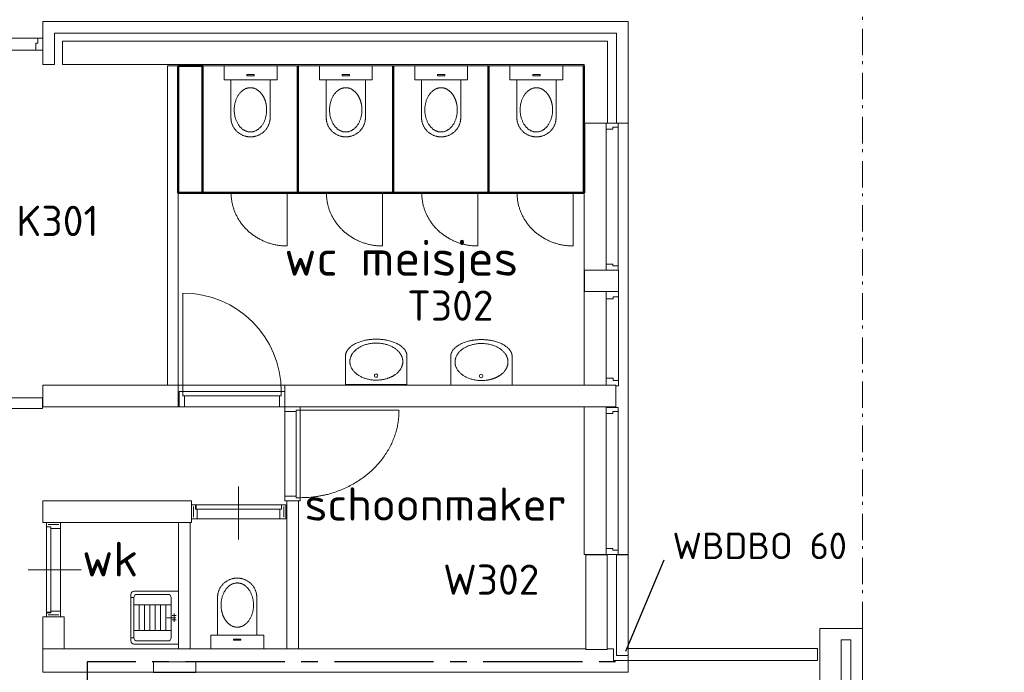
# Model space of a CAD drawing. Header units: millimetres. Extents: x -126050 to 29524, y -41406 to 36511.
# Tile 12 of 14: x -25228 to -15931, y -4145 to 2023. Entities that reach past the tile are written whole.
import ezdxf

# ---------------------------------------------------------------- set-up
doc = ezdxf.new("R2010")
doc.units = ezdxf.units.MM
doc.header["$LTSCALE"] = 100
doc.header["$PDMODE"] = 1
doc.header["$PDSIZE"] = -2
doc.linetypes.add('B0202', pattern=[28.125, 18.75, -3.125, 3.125, -3.125])
doc.linetypes.add('STYLE_06', pattern=[0.416656, 0.25, -0.083313, 0.027771, -0.055573])
doc.layers.add('AT1A_TEKST', color=2, linetype='Continuous')
doc.layers.add('br.compartimentering', color=4, linetype='B0202')
doc.layers.add('None', color=7, linetype='Continuous', lineweight=5)
doc.styles.add('03_100', font='isocpeur.ttf')
doc.styles.add('Tekton Plus Regular', font='isocpeur.ttf')

# ---------------------------------------------------------------- blocks, each defined once
blk = doc.blocks.new('Group-80')
at = {"color": 8, "linetype": 'Continuous', "lineweight": 5}
for points in [[(0, 250), (130, 250), (130, -250), (0, -250)], [(488, 0), (488, -185), (500.1, -184.6), (512.1, -183.4), (523.8, -181.5), (535.2, -178.8), (546.5, -175.2), (557.6, -170.9), (568.4, -165.9), (579, -160), (589.2, -153.5), (598.9, -146.4), (608, -138.8), (616.6, -130.6), (624.7, -121.9), (632.2, -112.7), (639.1, -102.9), (645.5, -92.5), (651.2, -81.8), (656.2, -70.8), (660.4, -59.6), (663.9, -48.1), (666.6, -36.4), (668.5, -24.5), (669.6, -12.4), (670, 0)]]:
    blk.add_wipeout(points, dxfattribs=at).dxf.layer = 'None'
at = {"layer": 'None', "color": 8, "linetype": 'Continuous', "lineweight": 5}
blk.add_lwpolyline([(0, 250), (130, 250), (130, -250), (0, -250)], close=True, dxfattribs=at)
blk.add_open_spline([(488, -185), (537, -185), (621, -135), (670, -50), (670, 0)], degree=2, dxfattribs=at)
at = {"color": 8, "linetype": 'Continuous', "lineweight": 5}
blk.add_wipeout([(488, 0), (670, 0), (669.6, 12.4), (668.5, 24.5), (666.6, 36.4), (663.9, 48.1), (660.4, 59.6), (656.2, 70.8), (651.2, 81.8), (645.5, 92.5), (639.1, 102.9), (632.2, 112.7), (624.7, 121.9), (616.6, 130.6), (608, 138.8), (598.9, 146.4), (589.2, 153.5), (579, 160), (568.4, 165.9), (557.6, 170.9), (546.5, 175.2), (535.2, 178.8), (523.8, 181.5), (512.1, 183.4), (500.1, 184.6), (488, 185)], dxfattribs=at).dxf.layer = 'None'
at = {"layer": 'None', "color": 8, "linetype": 'Continuous', "lineweight": 5}
blk.add_open_spline([(670, 0), (670, 50), (621, 135), (537, 185), (488, 185)], degree=2, dxfattribs=at)
at = {"color": 8, "linetype": 'Continuous', "lineweight": 5}
blk.add_wipeout([(488, -185), (130, -185), (130, 185), (488, 185)], dxfattribs=at).dxf.layer = 'None'
at = {"layer": 'None', "color": 8, "linetype": 'Continuous', "lineweight": 5}
blk.add_lwpolyline([(488, -185), (130, -185), (130, 185), (488, 185)], dxfattribs=at)
at = {"color": 8, "linetype": 'Continuous', "lineweight": 5}
for points in [[(415, -154), (267.2, -109.2), (206, -1), (267.2, 107.2), (415, 152), (562.8, 107.2), (624, -1), (562.8, -109.2)], [(94, -34), (82, -34), (82, 34), (94, 34)]]:
    blk.add_wipeout(points, dxfattribs=at).dxf.layer = 'None'
at = {"layer": 'None', "color": 8, "linetype": 'Continuous', "lineweight": 5}
blk.add_lwpolyline([(94, -34), (82, -34), (82, 34), (94, 34)], close=True, dxfattribs=at)
blk.add_open_spline([(310.5, 131.5), (359, 152), (471, 152), (568, 111), (624, 40), (624, -42), (568, -113), (471, -154), (359, -154), (262, -113), (206, -42), (206, 40), (262, 111), (310.5, 131.5)], degree=2, dxfattribs=at)
blk = doc.blocks.new('Toilet')
at = {"layer": 'None', "color": 7}
blk.add_blockref('Group-80', (0, 0), dxfattribs=at)
blk = doc.blocks.new('53.1 kraan')
at = {"layer": 'None', "color": 140, "linetype": 'Continuous', "lineweight": 15}
for p, q in [((-40, 0), (0, 0)), ((-20, -20), (-20, 20)), ((0, 15), (0, -70)), ((0, 0), (40, 0)), ((20, -20), (20, 20))]:
    blk.add_line(p, q, dxfattribs=at)
at = {"layer": 'None', "color": 140, "linetype": 'Continuous', "lineweight": 25}
blk.add_point((0, 0), dxfattribs=at)
blk = doc.blocks.new('53.34-01 stortgoot')
at = {"layer": 'None', "color": 8, "linetype": 'Continuous', "lineweight": 5}
for p, q in [((0, -420), (0, 0)), ((0, 0), (500, 0)), ((500, 0), (500, -420)), ((130, -70), (130, -420)), ((370, -70), (370, -420)), ((130, -120), (370, -120)), ((130, -170), (370, -170)), ((130, -220), (370, -220)), ((130, -270), (370, -270)), ((130, -320), (370, -320)), ((130, -370), (370, -370)), ((30, -450), (470, -450)), ((58, -420), (58, -450)), ((442, -420), (442, -450))]:
    blk.add_line(p, q, dxfattribs=at)
at = {"layer": 'None', "color": 8, "linetype": 'Continuous', "lineweight": 5, "flags": 128}
blk.add_lwpolyline([(30, -100, -0.414214), (60, -70), (440, -70, -0.414214), (470, -100), (470, -390, -0.414214), (440, -420), (60, -420, -0.414214), (30, -390)], format="xyb", close=True, dxfattribs=at)
at = {"layer": 'None', "color": 8, "linetype": 'Continuous', "lineweight": 5}
for centre, start, end in [((30, -420), 180, 270), ((470, -420), 270, 0)]:
    blk.add_arc(centre, 30, start, end, dxfattribs=at)
at = {"layer": 'None', "color": 8}
blk.add_blockref('53.1 kraan', (250, -40), dxfattribs=at)
blk = doc.blocks.new('Group-81')
at = {"color": 8, "linetype": 'Continuous', "lineweight": 5}
blk.add_wipeout([(44601.5, 407.3), (44601.5, -482.7), (44471.5, -482.7), (44471.5, 407.3)], dxfattribs=at).dxf.layer = 'None'
at = {"layer": 'None', "color": 8, "linetype": 'Continuous', "lineweight": 5}
blk.add_lwpolyline([(44601.5, 407.3), (44601.5, -482.7), (44471.5, -482.7), (44471.5, 407.3)], close=True, dxfattribs=at)
at = {"color": 8, "linetype": 'Continuous', "lineweight": 5}
blk.add_wipeout([(44510.5, 368.3), (44510.5, -438.7), (44471.5, -438.7), (44471.5, 368.3)], dxfattribs=at).dxf.layer = 'None'
at = {"layer": 'None', "color": 8, "linetype": 'Continuous', "lineweight": 5}
blk.add_lwpolyline([(44510.5, 368.3), (44510.5, -438.7), (44471.5, -438.7), (44471.5, 368.3)], close=True, dxfattribs=at)
at = {"color": 8, "linetype": 'Continuous', "lineweight": 5}
blk.add_wipeout([(44601.5, 351.3), (44601.5, -427.7), (44510.5, -427.7), (44510.5, 351.3)], dxfattribs=at).dxf.layer = 'None'
at = {"layer": 'None', "color": 8, "linetype": 'Continuous', "lineweight": 5}
for p, q in [((44586.5, 388.3), (44486.5, 388.3)), ((44298.5, -37.7), (44798.5, -37.7)), ((44586.5, -464.7), (44486.5, -464.7))]:
    blk.add_line(p, q, dxfattribs=at)
for points in [[(44486.5, 407.3), (44471.5, 407.3), (44471.5, 368.3), (44510.5, 368.3), (44510.5, 351.3), (44601.5, 351.3), (44601.5, 407.3), (44586.5, 407.3)], [(44486.5, -482.7), (44471.5, -482.7), (44471.5, -444.7), (44510.5, -444.7), (44510.5, -427.7), (44601.5, -427.7), (44601.5, -482.7), (44586.5, -482.7)]]:
    blk.add_lwpolyline(points, dxfattribs=at)
blk.add_lwpolyline([(44601.5, 351.3), (44601.5, -427.7), (44510.5, -427.7), (44510.5, 351.3)], close=True, dxfattribs=at)
blk = doc.blocks.new('Group-82')
at = {"color": 8, "linetype": 'Continuous', "lineweight": 5}
blk.add_wipeout([(46729.5, 444.3), (45839.5, 444.3), (45839.5, 574.3), (46729.5, 574.3)], dxfattribs=at).dxf.layer = 'None'
at = {"layer": 'None', "color": 8, "linetype": 'Continuous', "lineweight": 5}
blk.add_lwpolyline([(46729.5, 444.3), (45839.5, 444.3), (45839.5, 574.3), (46729.5, 574.3)], close=True, dxfattribs=at)
at = {"color": 8, "linetype": 'Continuous', "lineweight": 5}
blk.add_wipeout([(46690.5, 535.3), (45883.5, 535.3), (45883.5, 574.3), (46690.5, 574.3)], dxfattribs=at).dxf.layer = 'None'
at = {"layer": 'None', "color": 8, "linetype": 'Continuous', "lineweight": 5}
blk.add_lwpolyline([(46690.5, 535.3), (45883.5, 535.3), (45883.5, 574.3), (46690.5, 574.3)], close=True, dxfattribs=at)
at = {"color": 8, "linetype": 'Continuous', "lineweight": 5}
blk.add_wipeout([(46673.5, 444.3), (45894.5, 444.3), (45894.5, 535.3), (46673.5, 535.3)], dxfattribs=at).dxf.layer = 'None'
at = {"layer": 'None', "color": 8, "linetype": 'Continuous', "lineweight": 5}
for p, q in [((46284.5, 748.3), (46284.5, 248.3)), ((45858.5, 459.3), (45858.5, 559.3)), ((46710.5, 459.3), (46710.5, 559.3))]:
    blk.add_line(p, q, dxfattribs=at)
for points in [[(45839.5, 559.3), (45839.5, 574.3), (45878.5, 574.3), (45878.5, 535.3), (45894.5, 535.3), (45894.5, 444.3), (45839.5, 444.3), (45839.5, 459.3)], [(46729.5, 559.3), (46729.5, 574.3), (46690.5, 574.3), (46690.5, 535.3), (46673.5, 535.3), (46673.5, 444.3), (46729.5, 444.3), (46729.5, 459.3)]]:
    blk.add_lwpolyline(points, dxfattribs=at)
blk.add_lwpolyline([(46673.5, 444.3), (45894.5, 444.3), (45894.5, 535.3), (46673.5, 535.3)], close=True, dxfattribs=at)
blk = doc.blocks.new('Group-87')
at = {"color": 8, "linetype": 'Continuous', "lineweight": 5}
blk.add_wipeout([(49870.5, 2591.3), (49845.5, 2591.3), (49756.5, 2591.3), (49756.5, 1701.3), (49870.5, 1701.3)], dxfattribs=at).dxf.layer = 'None'
at = {"layer": 'None', "color": 8, "linetype": 'Continuous', "lineweight": 5}
blk.add_lwpolyline([(49870.5, 2591.3), (49845.5, 2591.3), (49756.5, 2591.3), (49756.5, 1701.3), (49870.5, 1701.3)], close=True, dxfattribs=at)
at = {"color": 8, "linetype": 'Continuous', "lineweight": 5}
for points in [[(49870.5, 2591.3), (49756.5, 2591.3), (49756.5, 2521.3), (49820.5, 2521.3), (49820.5, 2541.3), (49870.5, 2541.3)], [(49870.5, 1701.3), (49756.5, 1701.3), (49756.5, 1771.3), (49820.5, 1771.3), (49820.5, 1750.3), (49870.5, 1750.3)]]:
    blk.add_wipeout(points, dxfattribs=at).dxf.layer = 'None'
at = {"layer": 'None', "color": 8, "linetype": 'Continuous', "lineweight": 5}
for points in [[(49870.5, 2591.3), (49756.5, 2591.3), (49756.5, 2521.3), (49820.5, 2521.3), (49820.5, 2541.3), (49870.5, 2541.3)], [(49870.5, 1701.3), (49756.5, 1701.3), (49756.5, 1771.3), (49820.5, 1771.3), (49820.5, 1750.3), (49870.5, 1750.3)]]:
    blk.add_lwpolyline(points, close=True, dxfattribs=at)
blk = doc.blocks.new('Group-88')
at = {"color": 8, "linetype": 'Continuous', "lineweight": 5}
blk.add_wipeout([(49868.5, 2794.3), (49868.5, 4183.3), (49756.5, 4183.3), (49756.5, 2794.3)], dxfattribs=at).dxf.layer = 'None'
at = {"layer": 'None', "color": 8, "linetype": 'Continuous', "lineweight": 5}
blk.add_lwpolyline([(49868.5, 2794.3), (49868.5, 4183.3), (49756.5, 4183.3), (49756.5, 2794.3)], close=True, dxfattribs=at)
at = {"color": 8, "linetype": 'Continuous', "lineweight": 5}
for points in [[(49868.5, 4183.3), (49756.5, 4183.3), (49756.5, 4126.3), (49819.5, 4126.3), (49819.5, 4143.3), (49868.5, 4143.3)], [(49868.5, 2794.3), (49756.5, 2794.3), (49756.5, 2850.3), (49819.5, 2850.3), (49819.5, 2834.3), (49868.5, 2834.3)]]:
    blk.add_wipeout(points, dxfattribs=at).dxf.layer = 'None'
at = {"layer": 'None', "color": 8, "linetype": 'Continuous', "lineweight": 5}
for points in [[(49868.5, 4183.3), (49756.5, 4183.3), (49756.5, 4126.3), (49819.5, 4126.3), (49819.5, 4143.3), (49868.5, 4143.3)], [(49868.5, 2794.3), (49756.5, 2794.3), (49756.5, 2850.3), (49819.5, 2850.3), (49819.5, 2834.3), (49868.5, 2834.3)]]:
    blk.add_lwpolyline(points, close=True, dxfattribs=at)
blk = doc.blocks.new('Group-89')
at = {"color": 8, "linetype": 'Continuous', "lineweight": 5}
blk.add_wipeout([(49868.5, 107.3), (49868.5, 1496.3), (49756.5, 1496.3), (49756.5, 107.3)], dxfattribs=at).dxf.layer = 'None'
at = {"layer": 'None', "color": 8, "linetype": 'Continuous', "lineweight": 5}
blk.add_lwpolyline([(49868.5, 107.3), (49868.5, 1496.3), (49756.5, 1496.3), (49756.5, 107.3)], close=True, dxfattribs=at)
at = {"color": 8, "linetype": 'Continuous', "lineweight": 5}
for points in [[(49868.5, 1496.3), (49756.5, 1496.3), (49756.5, 1439.3), (49819.5, 1439.3), (49819.5, 1456.3), (49868.5, 1456.3)], [(49868.5, 107.3), (49756.5, 107.3), (49756.5, 164.3), (49819.5, 164.3), (49819.5, 147.3), (49868.5, 147.3)]]:
    blk.add_wipeout(points, dxfattribs=at).dxf.layer = 'None'
at = {"layer": 'None', "color": 8, "linetype": 'Continuous', "lineweight": 5}
for points in [[(49868.5, 1496.3), (49756.5, 1496.3), (49756.5, 1439.3), (49819.5, 1439.3), (49819.5, 1456.3), (49868.5, 1456.3)], [(49868.5, 107.3), (49756.5, 107.3), (49756.5, 164.3), (49819.5, 164.3), (49819.5, 147.3), (49868.5, 147.3)]]:
    blk.add_lwpolyline(points, close=True, dxfattribs=at)
blk = doc.blocks.new('Group-90')
at = {"color": 8, "linetype": 'Continuous', "lineweight": 5}
blk.add_wipeout([(49548.5, 4183.3), (49964.5, 4183.3), (49964.5, 107.3), (49548.5, 107.3)], dxfattribs=at).dxf.layer = 'None'
at = {"layer": 'None', "color": 8, "linetype": 'Continuous', "lineweight": 5}
blk.add_lwpolyline([(49548.5, 4183.3), (49964.5, 4183.3), (49964.5, 107.3), (49548.5, 107.3)], close=True, dxfattribs=at)
at = {"layer": 'None', "color": 7}
for name in ['Group-88', 'Group-87']:
    blk.add_blockref(name, (0, 0), dxfattribs=at)
at = {"color": 140, "linetype": 'Continuous', "lineweight": 15}
for points in [[(49562.5, -792.7), (49763.5, -792.7), (49763.5, 104.3), (49562.5, 104.3)], [(49854.5, 104.3), (49964.5, 104.3), (49964.5, -849.7), (49854.5, -849.7)]]:
    blk.add_wipeout(points, dxfattribs=at).dxf.layer = 'None'
at = {"layer": 'None', "color": 140, "linetype": 'Continuous', "lineweight": 15}
for points in [[(49562.5, -792.7), (49763.5, -792.7), (49763.5, 104.3), (49562.5, 104.3)], [(49854.5, 104.3), (49964.5, 104.3), (49964.5, -849.7), (49854.5, -849.7)]]:
    blk.add_lwpolyline(points, close=True, dxfattribs=at)
at = {"color": 140, "linetype": 'Continuous', "lineweight": 15}
blk.add_wipeout([(49552.5, 2794.3), (49870.5, 2794.3), (49870.5, 2591.3), (49552.5, 2591.3)], dxfattribs=at).dxf.layer = 'None'
at = {"layer": 'None', "color": 140, "linetype": 'Continuous', "lineweight": 15}
blk.add_lwpolyline([(49552.5, 2794.3), (49870.5, 2794.3), (49870.5, 2591.3), (49552.5, 2591.3)], close=True, dxfattribs=at)
at = {"layer": 'None', "color": 7}
blk.add_blockref('Group-89', (0, 0), dxfattribs=at)
blk = doc.blocks.new('Group-95')
at = {"layer": 'None', "color": 6, "linetype": 'Continuous', "lineweight": 50}
for p in [(45944.5, 4723.3), (46844.5, 3523.3)]:
    blk.add_line(p, (45944.5, 3523.3), dxfattribs=at)
at = {"layer": 'None', "color": 8, "linetype": 'Continuous', "lineweight": 5}
blk.add_line((46744.5, 3022.3), (46744.5, 3512.3), dxfattribs=at)
blk.add_open_spline([(46744.5, 3022.3), (46602.5, 3022.3), (46356.5, 3156.3), (46214.5, 3388.3), (46214.5, 3523.3)], degree=2, dxfattribs=at)
at = {"layer": 'None', "color": 8, "rotation": -90}
blk.add_blockref('Toilet', (46397.5, 4723.3), dxfattribs=at)
at = {"layer": 'None', "color": 8, "linetype": 'Continuous', "lineweight": 5}
blk.add_lwpolyline([(45944.5, 4723.3), (46844.5, 4723.3), (46844.5, 3523.3), (45944.5, 3523.3)], close=True, dxfattribs=at)
blk = doc.blocks.new('Group-96')
at = {"layer": 'None', "color": 6, "linetype": 'Continuous', "lineweight": 50}
for p in [(46844.5, 4723.3), (47744.5, 3523.3)]:
    blk.add_line(p, (46844.5, 3523.3), dxfattribs=at)
at = {"layer": 'None', "color": 8, "linetype": 'Continuous', "lineweight": 5}
blk.add_line((47644.5, 3022.3), (47644.5, 3512.3), dxfattribs=at)
blk.add_open_spline([(47644.5, 3022.3), (47502.5, 3022.3), (47256.5, 3156.3), (47114.5, 3388.3), (47114.5, 3523.3)], degree=2, dxfattribs=at)
at = {"layer": 'None', "color": 8, "rotation": -90}
blk.add_blockref('Toilet', (47297.5, 4723.3), dxfattribs=at)
at = {"layer": 'None', "color": 8, "linetype": 'Continuous', "lineweight": 5}
blk.add_lwpolyline([(46844.5, 4723.3), (47744.5, 4723.3), (47744.5, 3523.3), (46844.5, 3523.3)], close=True, dxfattribs=at)
blk = doc.blocks.new('Group-97')
at = {"layer": 'None', "color": 6, "linetype": 'Continuous', "lineweight": 50}
for p in [(47744.5, 4723.3), (48644.5, 3523.3)]:
    blk.add_line(p, (47744.5, 3523.3), dxfattribs=at)
at = {"layer": 'None', "color": 8, "linetype": 'Continuous', "lineweight": 5}
blk.add_line((48544.5, 3022.3), (48544.5, 3512.3), dxfattribs=at)
blk.add_open_spline([(48544.5, 3022.3), (48402.5, 3022.3), (48156.5, 3156.3), (48014.5, 3388.3), (48014.5, 3523.3)], degree=2, dxfattribs=at)
at = {"layer": 'None', "color": 8, "rotation": -90}
blk.add_blockref('Toilet', (48197.5, 4723.3), dxfattribs=at)
at = {"layer": 'None', "color": 8, "linetype": 'Continuous', "lineweight": 5}
blk.add_lwpolyline([(47744.5, 4723.3), (48644.5, 4723.3), (48644.5, 3523.3), (47744.5, 3523.3)], close=True, dxfattribs=at)
blk = doc.blocks.new('Group-98')
at = {"layer": 'None', "color": 6, "linetype": 'Continuous', "lineweight": 50}
for p in [(48644.5, 4723.3), (49544.5, 3523.3)]:
    blk.add_line(p, (48644.5, 3523.3), dxfattribs=at)
at = {"layer": 'None', "color": 8, "linetype": 'Continuous', "lineweight": 5}
blk.add_line((49444.5, 3022.3), (49444.5, 3512.3), dxfattribs=at)
blk.add_open_spline([(49444.5, 3022.3), (49302.5, 3022.3), (49056.5, 3156.3), (48914.5, 3388.3), (48914.5, 3523.3)], degree=2, dxfattribs=at)
at = {"layer": 'None', "color": 8, "rotation": -90}
blk.add_blockref('Toilet', (49097.5, 4723.3), dxfattribs=at)
at = {"layer": 'None', "color": 8, "linetype": 'Continuous', "lineweight": 5}
blk.add_lwpolyline([(48644.5, 4723.3), (49544.5, 4723.3), (49544.5, 3523.3), (48644.5, 3523.3)], close=True, dxfattribs=at)
blk = doc.blocks.new('Group-99')
at = {"layer": 'None', "color": 7}
blk.add_blockref('Group-95', (0, 0), dxfattribs=at)
blk.add_blockref('Group-96', (0, 0), dxfattribs=at)
blk.add_blockref('Group-97', (0, 0), dxfattribs=at)
blk.add_blockref('Group-98', (0, 0), dxfattribs=at)
at = {"layer": 'None', "color": 6, "linetype": 'Continuous', "lineweight": 50}
blk.add_line((49544.5, 4723.3), (49544.5, 3523.3), dxfattribs=at)
blk = doc.blocks.new('Group-100')
at = {"color": 8, "linetype": 'Continuous', "lineweight": 5}
blk.add_wipeout([(290, -270), (290, 0), (-290, 0), (-290, -270)], dxfattribs=at).dxf.layer = 'None'
at = {"layer": 'None', "color": 8, "linetype": 'Continuous', "lineweight": 5}
blk.add_lwpolyline([(290, -270), (290, 0), (-290, 0), (-290, -270)], dxfattribs=at)
at = {"layer": 'None', "color": 8, "linetype": 'Continuous', "lineweight": 5, "flags": 128}
blk.add_lwpolyline([(-14, -86, -0.414214), (2, -70, -0.414214), (18, -86, -0.414214), (2, -102, -0.414214)], format="xyb", close=True, dxfattribs=at)
at = {"color": 8, "linetype": 'Continuous', "lineweight": 5}
blk.add_wipeout([(0, -270), (0, -430), (19.3, -429.7), (38.3, -428.7), (57, -427), (75.2, -424.6), (93.2, -421.6), (110.8, -417.9), (128.1, -413.5), (145, -408.5), (161.3, -402.9), (176.8, -396.8), (191.3, -390.2), (205, -383.1), (217.8, -375.6), (229.8, -367.5), (240.8, -359), (251, -350), (260.1, -340.7), (268.1, -331.1), (274.8, -321.4), (280.2, -311.5), (284.5, -301.4), (287.6, -291.1), (289.4, -280.7), (290, -270)], dxfattribs=at).dxf.layer = 'None'
at = {"layer": 'None', "color": 8, "linetype": 'Continuous', "lineweight": 5}
blk.add_open_spline([(0, -430), (78, -430), (212, -387), (290, -313), (290, -270)], degree=2, dxfattribs=at)
at = {"color": 8, "linetype": 'Continuous', "lineweight": 5}
blk.add_wipeout([(0, -270), (-290, -270), (-289.4, -280.7), (-287.6, -291.1), (-284.5, -301.4), (-280.2, -311.5), (-274.8, -321.4), (-268.1, -331.1), (-260.1, -340.7), (-251, -350), (-240.8, -359), (-229.8, -367.5), (-217.8, -375.6), (-205, -383.1), (-191.3, -390.2), (-176.8, -396.8), (-161.3, -402.9), (-145, -408.5), (-128.1, -413.5), (-110.8, -417.9), (-93.2, -421.6), (-75.3, -424.6), (-57, -427), (-38.3, -428.7), (-19.3, -429.7), (0, -430)], dxfattribs=at).dxf.layer = 'None'
at = {"layer": 'None', "color": 8, "linetype": 'Continuous', "lineweight": 5}
for points in [[(-126, -66.4), (-68, -43), (66, -43), (182, -89.9), (249, -171.1), (249, -264.9), (182, -346.1), (66, -393), (-68, -393), (-184, -346.1), (-251, -264.9), (-251, -171.1), (-184, -89.9), (-126, -66.4)], [(-290, -270), (-290, -313), (-212, -387), (-78, -430), (0, -430)]]:
    blk.add_open_spline(points, degree=2, dxfattribs=at)
blk = doc.blocks.new('Group-101')
at = {"layer": 'None', "color": 7}
blk.add_blockref('Group-100', (0, 0), dxfattribs=at)
blk = doc.blocks.new('Wastafel')
at = {"layer": 'None', "color": 7}
blk.add_blockref('Group-101', (0, 0), dxfattribs=at)
blk = doc.blocks.new('Group-102')
at = {"color": 140, "linetype": 'Continuous', "lineweight": 15}
blk.add_wipeout([(45722.5, 1502.3), (46722.5, 1502.3), (46722.5, 1647.3), (45722.5, 1647.3)], dxfattribs=at).dxf.layer = 'None'
at = {"layer": 'None', "color": 140, "linetype": 'Continuous', "lineweight": 15}
blk.add_lwpolyline([(45722.5, 1502.3), (46722.5, 1502.3), (46722.5, 1647.3), (45722.5, 1647.3)], close=True, dxfattribs=at)
at = {"color": 140, "linetype": 'Continuous', "lineweight": 15}
for points in [[(45722.5, 1502.3), (45772.5, 1502.3), (45772.5, 1647.3), (45722.5, 1647.3)], [(46672.5, 1502.3), (46722.5, 1502.3), (46722.5, 1647.3), (46672.5, 1647.3)]]:
    blk.add_wipeout(points, dxfattribs=at).dxf.layer = 'None'
at = {"layer": 'None', "color": 140, "linetype": 'Continuous', "lineweight": 15}
for points in [[(45722.5, 1502.3), (45772.5, 1502.3), (45772.5, 1647.3), (45722.5, 1647.3)], [(46672.5, 1502.3), (46722.5, 1502.3), (46722.5, 1647.3), (46672.5, 1647.3)]]:
    blk.add_lwpolyline(points, close=True, dxfattribs=at)
at = {"color": 140, "linetype": 'Continuous', "lineweight": 15}
blk.add_wipeout([(45757.5, 1607.3), (46687.5, 1607.3), (46687.5, 1647.3), (45757.5, 1647.3)], dxfattribs=at).dxf.layer = 'None'
at = {"layer": 'None', "color": 8, "linetype": 'Continuous', "lineweight": 5}
blk.add_line((45757.5, 1647.3), (45757.5, 2576.3), dxfattribs=at)
at = {"layer": 'None', "color": 140, "linetype": 'Continuous', "lineweight": 15}
blk.add_lwpolyline([(45757.5, 1607.3), (46687.5, 1607.3), (46687.5, 1647.3), (45757.5, 1647.3)], close=True, dxfattribs=at)
at = {"layer": 'None', "color": 8, "linetype": 'Continuous', "lineweight": 5}
blk.add_arc((45757.5, 1647.3), 930, 0, 90, dxfattribs=at)
blk = doc.blocks.new('Group-103')
at = {"color": 140, "linetype": 'Continuous', "lineweight": 15}
blk.add_wipeout([(46722.5, 1502.3), (46722.5, 612.3), (46867.5, 612.3), (46867.5, 1502.3)], dxfattribs=at).dxf.layer = 'None'
at = {"layer": 'None', "color": 140, "linetype": 'Continuous', "lineweight": 15}
blk.add_lwpolyline([(46722.5, 1502.3), (46722.5, 612.3), (46867.5, 612.3), (46867.5, 1502.3)], close=True, dxfattribs=at)
at = {"color": 140, "linetype": 'Continuous', "lineweight": 15}
for points in [[(46722.5, 1502.3), (46722.5, 1458.3), (46867.5, 1458.3), (46867.5, 1502.3)], [(46722.5, 657.3), (46722.5, 612.3), (46867.5, 612.3), (46867.5, 657.3)]]:
    blk.add_wipeout(points, dxfattribs=at).dxf.layer = 'None'
at = {"layer": 'None', "color": 140, "linetype": 'Continuous', "lineweight": 15}
for points in [[(46722.5, 1502.3), (46722.5, 1458.3), (46867.5, 1458.3), (46867.5, 1502.3)], [(46722.5, 657.3), (46722.5, 612.3), (46867.5, 612.3), (46867.5, 657.3)]]:
    blk.add_lwpolyline(points, close=True, dxfattribs=at)
at = {"color": 140, "linetype": 'Continuous', "lineweight": 15}
blk.add_wipeout([(46827.5, 1471.3), (46827.5, 643.3), (46867.5, 643.3), (46867.5, 1471.3)], dxfattribs=at).dxf.layer = 'None'
at = {"layer": 'None', "color": 8, "linetype": 'Continuous', "lineweight": 5}
blk.add_line((46867.5, 1471.3), (47798.5, 1471.3), dxfattribs=at)
at = {"layer": 'None', "color": 140, "linetype": 'Continuous', "lineweight": 15}
blk.add_lwpolyline([(46827.5, 1471.3), (46827.5, 643.3), (46867.5, 643.3), (46867.5, 1471.3)], close=True, dxfattribs=at)
at = {"layer": 'None', "color": 8, "linetype": 'Continuous', "lineweight": 5}
blk.add_open_spline([(46867.5, 643.3), (47117.5, 643.3), (47549.5, 865.3), (47799.5, 1248.3), (47799.5, 1471.3)], degree=2, dxfattribs=at)

msp = doc.modelspace()

# ---------------------------------------------------------------- block references
at = {"layer": 'None', "color": 8, "rotation": 90}
msp.add_blockref('Toilet', (-23174.5, -3924.7), dxfattribs=at)

# ---------------------------------------------------------------- texts
at = {"layer": 'AT1A_TEKST', "style": '03_100'}
msp.add_text('WBDBO 60', height=250, dxfattribs=at).set_placement((-19064.2, -3075.3))

# ---------------------------------------------------------------- wipeouts: each hides what was drawn before it
at = {"color": 8, "linetype": 'Continuous', "lineweight": 5}
for points in [[(-27491.5, 1849.3), (-25009.5, 1849.3), (-25009.5, 1735.3), (-27491.5, 1735.3)], [(-19481.5, -3920.7), (-17694.5, -3920.7), (-17694.5, -4034.7), (-19481.5, -4034.7)]]:
    msp.add_wipeout(points, dxfattribs=at).dxf.layer = 'None'
at = {"color": 92, "linetype": 'Continuous', "lineweight": 25}
for points in [[(-25260.5, -130.3), (-24369, -130.3), (-24369, 334.9), (-25260.5, 334.9)], [(-21229.7, -3519.1), (-20184.2, -3519.1), (-20184.2, -3056.3), (-21229.7, -3056.3)]]:
    msp.add_wipeout(points, dxfattribs=at).dxf.layer = 'None'
at = {"color": 255, "linetype": 'Continuous', "lineweight": 5}
msp.add_wipeout([(-20862.5, -1380.7), (-19972.5, -1380.7), (-19972.5, -1725.7), (-20862.5, -1725.7)], dxfattribs=at).dxf.layer = 'None'
at = {"color": 140, "linetype": 'Continuous', "lineweight": 15}
for points in [[(-22704.5, -2525.7), (-22594.5, -2525.7), (-22594.5, -3924.7), (-22704.5, -3924.7)], [(-23729.5, -2730.7), (-23619.5, -2730.7), (-23619.5, -4030.7), (-23729.5, -4030.7)], [(-25009.5, -3620.7), (-24809.5, -3620.7), (-24809.5, -3924.7), (-25009.5, -3924.7)]]:
    msp.add_wipeout(points, dxfattribs=at).dxf.layer = 'None'

# ---------------------------------------------------------------- next in the draw order: linework, layer by layer
at = {"layer": 'None', "color": 8, "linetype": 'Continuous', "lineweight": 5}
for points in [[(-27491.5, 1849.3), (-25009.5, 1849.3), (-25009.5, 1735.3), (-27491.5, 1735.3)], [(-19481.5, -3920.7), (-17694.5, -3920.7), (-17694.5, -4034.7), (-19481.5, -4034.7)]]:
    msp.add_lwpolyline(points, close=True, dxfattribs=at)
at = {"layer": 'None', "color": 140, "linetype": 'Continuous', "lineweight": 15}
for points in [[(-22704.5, -2525.7), (-22594.5, -2525.7), (-22594.5, -3924.7), (-22704.5, -3924.7)], [(-23729.5, -2730.7), (-23619.5, -2730.7), (-23619.5, -3924.7), (-23729.5, -3924.7)], [(-25009.5, -3620.7), (-24809.5, -3620.7), (-24809.5, -3924.7), (-25009.5, -3924.7)]]:
    msp.add_lwpolyline(points, close=True, dxfattribs=at)

# ---------------------------------------------------------------- next in the draw order: block references
at = {"layer": 'None', "color": 8, "rotation": -90}
msp.add_blockref('53.34-01 stortgoot', (-23729.5, -3378.7), dxfattribs=at)

# ---------------------------------------------------------------- next in the draw order: texts
at = {"layer": 'None', "color": 92, "attachment_point": 1, "line_spacing_factor": 0.978292, "style": 'Tekton Plus Regular'}
for s, insert, char_height in [('K301', (-25260.5, 263.9), 286.43), ('W302', (-21229.7, -3127), 284.97)]:
    msp.add_mtext(s, dxfattribs=dict(at, insert=insert, char_height=char_height))

# ---------------------------------------------------------------- next in the draw order: wipeouts: each hides what was drawn before it
at = {"color": 8, "linetype": 'Continuous', "lineweight": 5}
msp.add_wipeout([(-25076.5, 1799.3), (-25076.5, 1735.3), (-25009.5, 1735.3), (-25009.5, 1739.3), (-25009.5, 1799.3), (-25009.5, 1849.3), (-25029.5, 1849.3), (-25056.5, 1849.3), (-25056.5, 1799.3)], dxfattribs=at).dxf.layer = 'None'
at = {"color": 140, "linetype": 'Continuous', "lineweight": 15}
for points in [[(-25009.5, -2525.7), (-25009.5, -2730.7), (-23606.5, -2730.7), (-23606.5, -2525.7)], [(-17381.5, -3729.7), (-17271.5, -3729.7), (-17271.5, -3839.7), (-17271.5, -8566.7), (-17271.5, -8784.7), (-17271.5, -9000.7), (-17381.5, -9000.7), (-17381.5, -8784.7), (-17381.5, -8566.7), (-17381.5, -8364.7), (-17381.5, -3839.7), (-17471.5, -3839.7), (-17471.5, -8236.7), (-17471.5, -8789.7), (-17471.5, -9000.7), (-17671.5, -9000.7), (-17671.5, -8789.7), (-17671.5, -8459.7), (-17671.5, -8236.7), (-17671.5, -6964.7), (-17671.5, -3839.7), (-17671.5, -3729.7), (-17471.5, -3729.7)], [(-19620.5, -4034.7), (-19620.5, -3924.7), (-19758.5, -3924.7), (-20126.5, -3924.7), (-25009.5, -3924.7), (-25009.5, -4144.7), (-19758.5, -4144.7), (-19620.5, -4144.7), (-19481.5, -4144.7), (-19481.5, -4034.7)]]:
    msp.add_wipeout(points, dxfattribs=at).dxf.layer = 'None'

# ---------------------------------------------------------------- next in the draw order: linework, layer by layer
at = {"layer": 'None', "color": 8, "linetype": 'STYLE_06', "lineweight": 5, "ltscale": 10}
msp.add_line((-17271.5, -3729.7), (-17271.5, 4700.3), dxfattribs=at)
at = {"layer": 'None', "color": 8, "linetype": 'Continuous', "lineweight": 5}
for points in [[(-25076.5, 1799.3), (-25076.5, 1735.3), (-25009.5, 1735.3), (-25009.5, 1739.3), (-25009.5, 1799.3), (-25009.5, 1849.3), (-25029.5, 1849.3), (-25056.5, 1849.3), (-25056.5, 1799.3)], [(-23963.5, -4045.7), (-23563.5, -4045.7), (-23563.5, -4145.7), (-23963.5, -4145.7)]]:
    msp.add_lwpolyline(points, close=True, dxfattribs=at)
at = {"layer": 'None', "color": 140, "linetype": 'Continuous', "lineweight": 15}
for points in [[(-25009.5, -2525.7), (-25009.5, -2730.7), (-23606.5, -2730.7), (-23606.5, -2525.7)], [(-17381.5, -3729.7), (-17271.5, -3729.7), (-17271.5, -3839.7), (-17271.5, -8566.7), (-17271.5, -8784.7), (-17271.5, -9000.7), (-17381.5, -9000.7), (-17381.5, -8784.7), (-17381.5, -8566.7), (-17381.5, -8364.7), (-17381.5, -3839.7), (-17471.5, -3839.7), (-17471.5, -8236.7), (-17471.5, -8789.7), (-17471.5, -9000.7), (-17671.5, -9000.7), (-17671.5, -8789.7), (-17671.5, -8459.7), (-17671.5, -8236.7), (-17671.5, -6964.7), (-17671.5, -3839.7), (-17671.5, -3729.7), (-17471.5, -3729.7)], [(-19620.5, -4034.7), (-19620.5, -3924.7), (-19758.5, -3924.7), (-20126.5, -3924.7), (-25009.5, -3924.7), (-25009.5, -4144.7), (-19758.5, -4144.7), (-19620.5, -4144.7), (-19481.5, -4144.7), (-19481.5, -4034.7)]]:
    msp.add_lwpolyline(points, close=True, dxfattribs=at)

# ---------------------------------------------------------------- next in the draw order: block references
at = {"layer": 'None', "color": 7}
for name in ['Group-90', 'Group-82', 'Group-81']:
    msp.add_blockref(name, (-69446, -3138), dxfattribs=at)

# ---------------------------------------------------------------- next in the draw order: texts
at = {"layer": 'None', "color": 1, "insert": (-22537.5, -2397.7), "char_height": 314.464, "attachment_point": 1, "line_spacing_factor": 0.978292, "style": 'Tekton Plus Regular'}
msp.add_mtext('schoonmaker\\P', dxfattribs=at)

# ---------------------------------------------------------------- next in the draw order: wipeouts: each hides what was drawn before it
at = {"color": 140, "linetype": 'Continuous', "lineweight": 15}
for points in [[(-24712.5, 1820.3), (-24782.5, 1820.3), (-24822.5, 1820.3), (-24822.5, 1600.3), (-24712.5, 1600.3), (-23936.5, 1600.3), (-19897.5, 1600.3), (-19897.5, 1465.3), (-19897.5, 1045.3), (-19677.5, 1045.3), (-19677.5, 1465.3), (-19677.5, 1820.3), (-19897.5, 1820.3)], [(-21424.5, -1635.7), (-22033.5, -1635.7), (-25009.5, -1635.7), (-25009.5, -1430.7), (-20816.5, -1430.7), (-20559.5, -1430.7), (-20491.5, -1430.7), (-19598.5, -1430.7), (-19598.5, -1620.7), (-19598.5, -1635.7), (-20491.5, -1635.7), (-20559.5, -1635.7), (-20816.5, -1635.7)]]:
    msp.add_wipeout(points, dxfattribs=at).dxf.layer = 'None'
at = {"color": 1, "linetype": 'Continuous', "lineweight": 35}
msp.add_wipeout([(-24639.5, -3363.2), (-24165.3, -3363.2), (-24165.3, -2829.7), (-24639.5, -2829.7)], dxfattribs=at).dxf.layer = 'None'

# ---------------------------------------------------------------- next in the draw order: linework, layer by layer
at = {"layer": 'br.compartimentering', "color": 4, "linetype": 'B0202', "ltscale": 0.5, "flags": 128}
msp.add_lwpolyline([(-19146.9, -3084.1), (-19548.1, -4044.7), (-24589.8, -4044.7), (-24589.8, -8805.7), (-17684.3, -8805.7), (-15930.9, -9261.5)], dxfattribs=at)
at = {"layer": 'None', "color": 140, "linetype": 'Continuous', "lineweight": 15}
for points in [[(-24712.5, 1820.3), (-24782.5, 1820.3), (-24822.5, 1820.3), (-24822.5, 1600.3), (-24712.5, 1600.3), (-23936.5, 1600.3), (-19897.5, 1600.3), (-19897.5, 1465.3), (-19897.5, 1045.3), (-19677.5, 1045.3), (-19677.5, 1465.3), (-19677.5, 1820.3), (-19897.5, 1820.3)], [(-21424.5, -1635.7), (-22033.5, -1635.7), (-25009.5, -1635.7), (-25009.5, -1430.7), (-20816.5, -1430.7), (-20559.5, -1430.7), (-20491.5, -1430.7), (-19598.5, -1430.7), (-19598.5, -1620.7), (-19598.5, -1635.7), (-20491.5, -1635.7), (-20559.5, -1635.7), (-20816.5, -1635.7)], [(-27491.5, -1551.7), (-25013.5, -1551.7), (-25013.5, -1651.7), (-27491.5, -1651.7)]]:
    msp.add_lwpolyline(points, close=True, dxfattribs=at)

# ---------------------------------------------------------------- next in the draw order: texts
at = {"layer": 'None', "color": 1, "insert": (-24639.5, -2911.2), "char_height": 328.53, "attachment_point": 1, "line_spacing_factor": 0.978292, "style": 'Tekton Plus Regular'}
msp.add_mtext('wk', dxfattribs=at)

# ---------------------------------------------------------------- next in the draw order: block references
at = {"layer": 'None', "color": 8, "rotation": 180}
for p in [(-21861.5, -1426.7), (-20868.5, -1430.7)]:
    msp.add_blockref('Wastafel', p, dxfattribs=at)

# ---------------------------------------------------------------- next in the draw order: wipeouts: each hides what was drawn before it
at = {"color": 140, "linetype": 'Continuous', "lineweight": 15}
msp.add_wipeout([(-19592.5, 1895.3), (-19592.5, 1469.3), (-19592.5, 1045.3), (-19481.5, 1045.3), (-19481.5, 1469.3), (-19481.5, 1895.3), (-19481.5, 2005.3), (-19592.5, 2005.3), (-24899.5, 2005.3), (-25010.5, 2005.3), (-25010.5, 1895.3), (-25010.5, 1600.3), (-24899.5, 1600.3), (-24899.5, 1895.3)], dxfattribs=at).dxf.layer = 'None'
at = {"color": 255, "linetype": 'Continuous', "lineweight": 5}
msp.add_wipeout([(-23731.5, -1430.7), (-22723.5, -1430.7), (-22723.5, -1635.7), (-23731.5, -1635.7)], dxfattribs=at).dxf.layer = 'None'

# ---------------------------------------------------------------- next in the draw order: linework, layer by layer
at = {"layer": 'None', "color": 140, "linetype": 'Continuous', "lineweight": 15}
for points in [[(-19592.5, 1895.3), (-19592.5, 1469.3), (-19592.5, 1045.3), (-19481.5, 1045.3), (-19481.5, 1469.3), (-19481.5, 1895.3), (-19481.5, 2005.3), (-19592.5, 2005.3), (-24899.5, 2005.3), (-25010.5, 2005.3), (-25010.5, 1895.3), (-25010.5, 1600.3), (-24899.5, 1600.3), (-24899.5, 1895.3)], [(-23831.5, 1585.3), (-23731.5, 1585.3), (-23731.5, -1430.7), (-23831.5, -1430.7)]]:
    msp.add_lwpolyline(points, close=True, dxfattribs=at)
at = {"layer": 'None', "color": 255, "linetype": 'Continuous', "lineweight": 5}
msp.add_lwpolyline([(-23731.5, -1430.7), (-22723.5, -1430.7), (-22723.5, -1635.7), (-23731.5, -1635.7)], close=True, dxfattribs=at)

# ---------------------------------------------------------------- next in the draw order: block references
at = {"layer": 'None', "color": 7}
for name in ['Group-99', 'Group-102']:
    msp.add_blockref(name, (-69446, -3138), dxfattribs=at)

# ---------------------------------------------------------------- next in the draw order: block references
msp.add_blockref('Group-103', (-69446, -3138), dxfattribs=at)

# ---------------------------------------------------------------- next in the draw order: texts
at = {"layer": 'None', "color": 1, "insert": (-22729.5, -58.7), "char_height": 338.65, "attachment_point": 1, "line_spacing_factor": 0.978292, "style": 'Tekton Plus Regular'}
msp.add_mtext('wc meisjes\\P', dxfattribs=at)

# ---------------------------------------------------------------- next in the draw order: wipeouts: each hides what was drawn before it
at = {"color": 6, "linetype": 'Continuous', "lineweight": 50}
msp.add_wipeout([(-23731.5, 1585.3), (-23501.5, 1585.3), (-23501.5, 385.3), (-23731.5, 385.3)], dxfattribs=at).dxf.layer = 'None'

# ---------------------------------------------------------------- next in the draw order: linework, layer by layer
at = {"layer": 'None', "color": 6, "linetype": 'Continuous', "lineweight": 50}
msp.add_lwpolyline([(-23731.5, 1585.3), (-23501.5, 1585.3), (-23501.5, 385.3), (-23731.5, 385.3)], close=True, dxfattribs=at)

# ---------------------------------------------------------------- next in the draw order: wipeouts: each hides what was drawn before it
at = {"color": 92, "linetype": 'Continuous', "lineweight": 25}
msp.add_wipeout([(-21569.7, -929.1), (-20622.7, -929.1), (-20622.7, -466.3), (-21569.7, -466.3)], dxfattribs=at).dxf.layer = 'None'

# ---------------------------------------------------------------- next in the draw order: texts
at = {"layer": 'None', "color": 92, "insert": (-21569.7, -537), "char_height": 284.97, "attachment_point": 1, "line_spacing_factor": 0.978292, "style": 'Tekton Plus Regular'}
msp.add_mtext('T302', dxfattribs=at)

doc.saveas('drawing.dxf')
